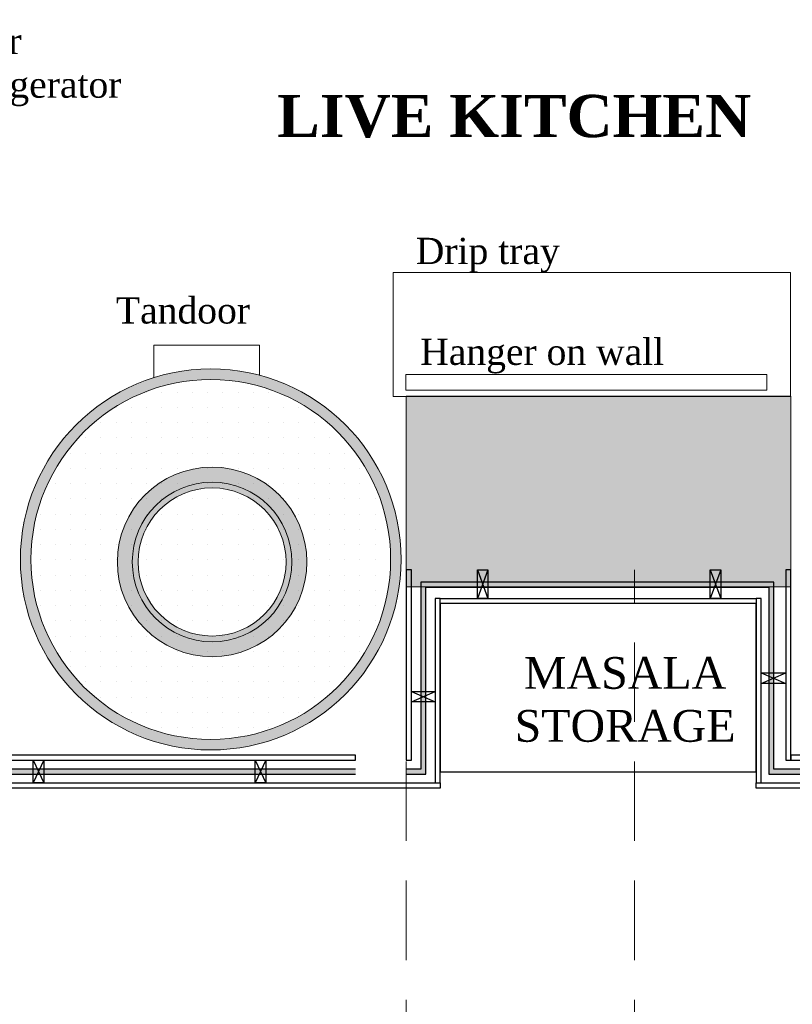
# Model space of a CAD drawing. Extents: x 3940905 to 4145695, y 925352 to 1109797.
# Tile 35 of 256: x 3949693 to 3951519, y 1093717 to 1096043. Entities that reach past the tile are written whole.
import ezdxf

# ---------------------------------------------------------------- set-up
doc = ezdxf.new("R2010")
doc.units = 0
doc.header["$LTSCALE"] = 750
doc.header["$MEASUREMENT"] = 0
doc.linetypes.add('DASHED2', pattern=[0.375, 0.25, -0.125])
doc.layers.get('0').update_dxf_attribs({"linetype": 'CONTINUOUS', "lineweight": 0})
for name, color, linetype, lineweight in [('BEAM', 104, 'CONTINUOUS', 0), ('CKD Equipments', 252, 'CONTINUOUS', 0), ('COLUMN', 1, 'CONTINUOUS', 9), ('FURN', 15, 'CONTINUOUS', 5)]:
    doc.layers.add(name, color=color, linetype=linetype, lineweight=lineweight)
for name, color, linetype in [('GLASS', 5, 'CONTINUOUS'), ('PARTITION', 16, 'CONTINUOUS'), ('TEXT', 7, 'CONTINUOUS')]:
    doc.layers.add(name, color=color, linetype=linetype)
doc.styles.add('CKD_Dimension Text', font='BOOKOS.TTF')
doc.styles.add('TXT1', font='times.ttf')

# ---------------------------------------------------------------- blocks, each defined once
blk = doc.blocks.new('GDXGDRG')
at = {"layer": 'BEAM', "linetype": 'DASHED2'}
for p, q in [((3964958.5, 1037972.2), (3964958.5, 1040862.8)), ((3965497.5, 1037972.2), (3965497.5, 1040862.8))]:
    blk.add_line(p, q, dxfattribs=at)
blk = doc.blocks.new('COLUMN')
at = {"layer": 'COLUMN'}
h = blk.add_hatch(color=1, dxfattribs=at)
h.dxf.hatch_style = 1
h.paths.add_polyline_path([(2683499, 965771.1), (2684448, 965771.1), (2684448, 965331.1), (2683499, 965331.1)])
h.paths.add_polyline_path([(2684238, 970191.1), (2683499, 970191.1), (2683499, 969191.1), (2684238, 969191.1)])
h.paths.add_polyline_path([(2687443, 969266.1), (2687038, 969266.1), (2687038, 970031.1), (2687443, 970031.1)])
h.paths.add_polyline_path([(2687108, 972041.4), (2687644, 972041.4), (2687644, 971756.1), (2687108, 971756.1)])
h.paths.add_polyline_path([(2683499, 973491.1), (2684408, 973491.1), (2684408, 973041.1), (2683499, 973041.1)])
h.paths.add_polyline_path([(2683649, 975761.1), (2683978, 975761.1), (2683978, 975211.1), (2683649, 975211.1)])
h.paths.add_polyline_path([(2686978, 975811.1), (2687728, 975811.1), (2687728, 975476.1), (2686978, 975476.1)])
h.paths.add_polyline_path([(2689869, 975851.1), (2689028, 975851.1), (2689028, 975556.1), (2689869, 975556.1)])
h.paths.add_polyline_path([(2686978, 973346.1), (2687644, 973346.1), (2687644, 973116.1), (2686978, 973116.1)])
h.paths.add_polyline_path([(2683824, 977646.1), (2684029, 977646.1), (2684029, 977211.1), (2683824, 977211.1)])
h.paths.add_polyline_path([(2683824, 979911.1), (2684104, 979911.1), (2684104, 980241.1), (2683824, 980241.1)])
h.paths.add_polyline_path([(2687804, 979891.1), (2688004, 979891.1), (2688004, 980241.1), (2687804, 980241.1)])
h.paths.add_polyline_path([(2691584, 979836.1), (2692014, 979836.1), (2692014, 980241.1), (2691584, 980241.1)])
h.paths.add_polyline_path([(2691696, 977346.1), (2692014, 977346.1), (2692014, 976786.1), (2691696, 976786.1)])
h.paths.add_polyline_path([(2687443, 965841.1), (2686813, 965841.1), (2686813, 965401.1), (2687443, 965401.1)])
h.paths.add_polyline_path([(2687468, 963421.1), (2686703, 963421.1), (2686703, 962976.1), (2687468, 962976.1)])
h.paths.add_polyline_path([(2684168, 963191.1), (2683399, 963191.1), (2683399, 962446.1), (2684168, 962446.1)])
h.paths.add_polyline_path([(2684448, 958916.1), (2683399, 958916.1), (2683399, 959356.1), (2684448, 959356.1)])
h.paths.add_polyline_path([(2684448, 957356.1), (2683414, 957356.1), (2683414, 956916.1), (2684448, 956916.1)])
h.paths.add_polyline_path([(2687458, 957436.1), (2686708, 957436.1), (2686708, 956996.1), (2687458, 956996.1)])
h.paths.add_polyline_path([(2687453, 959516.1), (2686693, 959516.1), (2686693, 959086.1), (2687453, 959086.1)])
h.paths.add_polyline_path([(2683414, 953326.1), (2684313, 953326.1), (2684313, 953776.1), (2683414, 953776.1)])
h.paths.add_polyline_path([(2683294, 952396.1), (2683768, 952396.1), (2683768, 951976.1), (2683294, 951976.1)])
h.paths.add_polyline_path([(2682464, 977841.1), (2681834, 977841.1), (2681834, 977051.1), (2682464, 977051.1)])
at = {"color": 2}
blk.add_lwpolyline([(2683499, 973491.1), (2684408, 973491.1), (2684408, 973041.1), (2683499, 973041.1)], close=True, dxfattribs=at)
at = {"layer": 'COLUMN', "color": 1}
blk.add_lwpolyline([(2683499, 973491.1), (2684408, 973491.1), (2684408, 973041.1), (2683499, 973041.1)], close=True, dxfattribs=at)

msp = doc.modelspace()

# ---------------------------------------------------------------- hatches: boundary and pattern name
at = {"layer": 'CKD Equipments', "ltscale": 0.25}
h = msp.add_hatch(color=42, dxfattribs=at)
h.dxf.hatch_style = 1
edge = h.paths.add_edge_path()
edge.add_arc((3950144.9, 1094767.4), 450, 0, 360)
edge = h.paths.add_edge_path(flags=16)
edge.add_arc((3950144.9, 1094767.4), 425, 0, 360)
at = {"layer": 'CKD Equipments', "true_color": 0xff0000}
h = msp.add_hatch(color=1, dxfattribs=at)
edge = h.paths.add_edge_path()
edge.add_arc((3950148, 1094761.6), 188.6, -270, 90, ccw=False)
edge = h.paths.add_edge_path()
edge.add_arc((3950148, 1094761.6), 175, -270, 90, ccw=False)
edge = h.paths.add_edge_path()
edge.add_arc((3950148, 1094761.6), 224, -270, 90, ccw=False)
edge = h.paths.add_edge_path()
edge.add_arc((3950148, 1094761.6), 175, -270, 90, ccw=False)
at = {"layer": 'CKD Equipments', "true_color": 0x636466}
h = msp.add_hatch(color=251, dxfattribs=at)
edge = h.paths.add_edge_path(flags=16)
edge.add_arc((3950148, 1094761.6), 175, -270, 90, ccw=False)
edge = h.paths.add_edge_path()
edge.add_arc((3950148, 1094761.6), 188.6, -270, 90, ccw=False)
at = {"layer": 'GLASS'}
h = msp.add_hatch(color=5, dxfattribs=at)
h.dxf.hatch_style = 1
h.paths.add_polyline_path([(3950487, 1094260.4), (3950487, 1094272.4), (3948344.4, 1094272.4), (3948344.4, 1094260.4)])
h.paths.add_polyline_path([(3950607, 1094272.4), (3950607, 1094260.4), (3950653, 1094260.4), (3950653, 1094702.1), (3951464, 1094702.1), (3951464, 1094260.4), (3953295, 1094260.4), (3953295.3, 1094740.6), (3954086, 1094740.6), (3954086, 1094752.6), (3953283.3, 1094752.6), (3953283, 1094272.4), (3951476, 1094272.4), (3951476, 1094714.1), (3950641, 1094714.1), (3950641, 1094272.4)])

# ---------------------------------------------------------------- linework, layer by layer
at = {"layer": 'CKD Equipments', "color": 74}
for p, q in [((3950575.7, 1095445.1), (3951514.9, 1095445.1)), ((3950575.7, 1095152.6), (3950575.7, 1095445.1)), ((3951514.9, 1095445.1), (3951514.9, 1095152.6)), ((3951459.5, 1095204.4), (3950606.2, 1095204.4)), ((3950606.2, 1095204.4), (3950606.2, 1095167.3)), ((3951459.5, 1095167.3), (3951459.5, 1095204.4)), ((3950606.2, 1095167.3), (3951459.5, 1095167.3)), ((3951514.9, 1095152.6), (3950575.7, 1095152.6))]:
    msp.add_line(p, q, dxfattribs=at)
at = {"layer": 'CKD Equipments'}
for p, q in [((3950010.6, 1095196.9), (3950010.6, 1095273.6)), ((3950010.6, 1095273.6), (3950260.3, 1095273.6)), ((3950260.3, 1095273.6), (3950260.3, 1095202.3))]:
    msp.add_line(p, q, dxfattribs=at)
at = {"layer": 'CKD Equipments', "color": 7, "linetype": 'Continuous'}
for p, q in [((3949993.3, 1095162.4), (3949993.3, 1095162.4)), ((3950029.3, 1095162.4), (3950029.3, 1095162.4)), ((3950065.3, 1095162.4), (3950065.3, 1095162.4)), ((3950101.3, 1095162.4), (3950101.3, 1095162.4)), ((3950137.3, 1095162.4), (3950137.3, 1095162.4)), ((3950173.3, 1095162.4), (3950173.3, 1095162.4)), ((3950209.3, 1095162.4), (3950209.3, 1095162.4)), ((3950245.3, 1095162.4), (3950245.3, 1095162.4)), ((3950281.3, 1095162.4), (3950281.3, 1095162.4)), ((3949921.3, 1095126.4), (3949921.3, 1095126.4)), ((3949957.3, 1095126.4), (3949957.3, 1095126.4)), ((3949993.3, 1095126.4), (3949993.3, 1095126.4)), ((3950029.3, 1095126.4), (3950029.3, 1095126.4)), ((3950065.3, 1095126.4), (3950065.3, 1095126.4)), ((3950101.3, 1095126.4), (3950101.3, 1095126.4)), ((3950137.3, 1095126.4), (3950137.3, 1095126.4)), ((3950173.3, 1095126.4), (3950173.3, 1095126.4)), ((3950209.3, 1095126.4), (3950209.3, 1095126.4)), ((3950245.3, 1095126.4), (3950245.3, 1095126.4)), ((3950281.3, 1095126.4), (3950281.3, 1095126.4)), ((3950317.3, 1095126.4), (3950317.3, 1095126.4)), ((3950353.3, 1095126.4), (3950353.3, 1095126.4)), ((3949885.3, 1095090.4), (3949885.3, 1095090.4)), ((3949921.3, 1095090.4), (3949921.3, 1095090.4)), ((3949957.3, 1095090.4), (3949957.3, 1095090.4)), ((3949993.3, 1095090.4), (3949993.3, 1095090.4)), ((3950029.3, 1095090.4), (3950029.3, 1095090.4)), ((3950065.3, 1095090.4), (3950065.3, 1095090.4)), ((3950101.3, 1095090.4), (3950101.3, 1095090.4)), ((3950137.3, 1095090.4), (3950137.3, 1095090.4)), ((3950173.3, 1095090.4), (3950173.3, 1095090.4)), ((3950209.3, 1095090.4), (3950209.3, 1095090.4)), ((3950245.3, 1095090.4), (3950245.3, 1095090.4)), ((3950281.3, 1095090.4), (3950281.3, 1095090.4)), ((3950317.3, 1095090.4), (3950317.3, 1095090.4)), ((3950353.3, 1095090.4), (3950353.3, 1095090.4)), ((3950389.3, 1095090.4), (3950389.3, 1095090.4)), ((3949849.3, 1095054.4), (3949849.3, 1095054.4)), ((3949885.3, 1095054.4), (3949885.3, 1095054.4)), ((3949921.3, 1095054.4), (3949921.3, 1095054.4)), ((3949957.3, 1095054.4), (3949957.3, 1095054.4)), ((3949993.3, 1095054.4), (3949993.3, 1095054.4)), ((3950029.3, 1095054.4), (3950029.3, 1095054.4)), ((3950065.3, 1095054.4), (3950065.3, 1095054.4)), ((3950101.3, 1095054.4), (3950101.3, 1095054.4)), ((3950137.3, 1095054.4), (3950137.3, 1095054.4)), ((3950173.3, 1095054.4), (3950173.3, 1095054.4)), ((3950209.3, 1095054.4), (3950209.3, 1095054.4)), ((3950245.3, 1095054.4), (3950245.3, 1095054.4)), ((3950281.3, 1095054.4), (3950281.3, 1095054.4)), ((3950317.3, 1095054.4), (3950317.3, 1095054.4)), ((3950353.3, 1095054.4), (3950353.3, 1095054.4)), ((3950389.3, 1095054.4), (3950389.3, 1095054.4)), ((3950425.3, 1095054.4), (3950425.3, 1095054.4)), ((3949813.3, 1095018.4), (3949813.3, 1095018.4)), ((3949849.3, 1095018.4), (3949849.3, 1095018.4)), ((3949885.3, 1095018.4), (3949885.3, 1095018.4)), ((3949921.3, 1095018.4), (3949921.3, 1095018.4)), ((3949957.3, 1095018.4), (3949957.3, 1095018.4)), ((3949993.3, 1095018.4), (3949993.3, 1095018.4)), ((3950029.3, 1095018.4), (3950029.3, 1095018.4)), ((3950065.3, 1095018.4), (3950065.3, 1095018.4)), ((3950101.3, 1095018.4), (3950101.3, 1095018.4)), ((3950137.3, 1095018.4), (3950137.3, 1095018.4)), ((3950173.3, 1095018.4), (3950173.3, 1095018.4)), ((3950209.3, 1095018.4), (3950209.3, 1095018.4)), ((3950245.3, 1095018.4), (3950245.3, 1095018.4)), ((3950281.3, 1095018.4), (3950281.3, 1095018.4)), ((3950317.3, 1095018.4), (3950317.3, 1095018.4)), ((3950353.3, 1095018.4), (3950353.3, 1095018.4)), ((3950389.3, 1095018.4), (3950389.3, 1095018.4)), ((3950425.3, 1095018.4), (3950425.3, 1095018.4)), ((3950461.3, 1095018.4), (3950461.3, 1095018.4)), ((3949813.3, 1094982.4), (3949813.3, 1094982.4)), ((3949849.3, 1094982.4), (3949849.3, 1094982.4)), ((3949885.3, 1094982.4), (3949885.3, 1094982.4)), ((3949921.3, 1094982.4), (3949921.3, 1094982.4)), ((3949957.3, 1094982.4), (3949957.3, 1094982.4)), ((3949993.3, 1094982.4), (3949993.3, 1094982.4)), ((3950029.3, 1094982.4), (3950029.3, 1094982.4)), ((3950065.3, 1094982.4), (3950065.3, 1094982.4)), ((3950101.3, 1094982.4), (3950101.3, 1094982.4)), ((3950137.3, 1094982.4), (3950137.3, 1094982.4)), ((3950173.3, 1094982.4), (3950173.3, 1094982.4)), ((3950209.3, 1094982.4), (3950209.3, 1094982.4)), ((3950245.3, 1094982.4), (3950245.3, 1094982.4)), ((3950281.3, 1094982.4), (3950281.3, 1094982.4)), ((3950317.3, 1094982.4), (3950317.3, 1094982.4)), ((3950353.3, 1094982.4), (3950353.3, 1094982.4)), ((3950389.3, 1094982.4), (3950389.3, 1094982.4)), ((3950425.3, 1094982.4), (3950425.3, 1094982.4)), ((3950461.3, 1094982.4), (3950461.3, 1094982.4)), ((3950497.3, 1094982.4), (3950497.3, 1094982.4)), ((3949777.3, 1094946.4), (3949777.3, 1094946.4)), ((3949813.3, 1094946.4), (3949813.3, 1094946.4)), ((3949849.3, 1094946.4), (3949849.3, 1094946.4)), ((3949885.3, 1094946.4), (3949885.3, 1094946.4)), ((3949921.3, 1094946.4), (3949921.3, 1094946.4)), ((3949957.3, 1094946.4), (3949957.3, 1094946.4)), ((3949993.3, 1094946.4), (3949993.3, 1094946.4)), ((3950029.3, 1094946.4), (3950029.3, 1094946.4)), ((3950065.3, 1094946.4), (3950065.3, 1094946.4)), ((3950101.3, 1094946.4), (3950101.3, 1094946.4)), ((3950137.3, 1094946.4), (3950137.3, 1094946.4)), ((3950173.3, 1094946.4), (3950173.3, 1094946.4)), ((3950209.3, 1094946.4), (3950209.3, 1094946.4)), ((3950245.3, 1094946.4), (3950245.3, 1094946.4)), ((3950281.3, 1094946.4), (3950281.3, 1094946.4)), ((3950317.3, 1094946.4), (3950317.3, 1094946.4)), ((3950353.3, 1094946.4), (3950353.3, 1094946.4)), ((3950389.3, 1094946.4), (3950389.3, 1094946.4)), ((3950425.3, 1094946.4), (3950425.3, 1094946.4)), ((3950461.3, 1094946.4), (3950461.3, 1094946.4)), ((3950497.3, 1094946.4), (3950497.3, 1094946.4)), ((3949777.3, 1094910.4), (3949777.3, 1094910.4)), ((3949813.3, 1094910.4), (3949813.3, 1094910.4)), ((3949849.3, 1094910.4), (3949849.3, 1094910.4)), ((3949885.3, 1094910.4), (3949885.3, 1094910.4)), ((3949921.3, 1094910.4), (3949921.3, 1094910.4)), ((3949957.3, 1094910.4), (3949957.3, 1094910.4)), ((3949993.3, 1094910.4), (3949993.3, 1094910.4)), ((3950029.3, 1094910.4), (3950029.3, 1094910.4)), ((3950065.3, 1094910.4), (3950065.3, 1094910.4)), ((3950101.3, 1094910.4), (3950101.3, 1094910.4)), ((3950137.3, 1094910.4), (3950137.3, 1094910.4)), ((3950173.3, 1094910.4), (3950173.3, 1094910.4)), ((3950209.3, 1094910.4), (3950209.3, 1094910.4)), ((3950245.3, 1094910.4), (3950245.3, 1094910.4)), ((3950281.3, 1094910.4), (3950281.3, 1094910.4)), ((3950317.3, 1094910.4), (3950317.3, 1094910.4)), ((3950353.3, 1094910.4), (3950353.3, 1094910.4)), ((3950389.3, 1094910.4), (3950389.3, 1094910.4)), ((3950425.3, 1094910.4), (3950425.3, 1094910.4)), ((3950461.3, 1094910.4), (3950461.3, 1094910.4)), ((3950497.3, 1094910.4), (3950497.3, 1094910.4)), ((3950533.3, 1094910.4), (3950533.3, 1094910.4)), ((3949741.3, 1094874.4), (3949741.3, 1094874.4)), ((3949777.3, 1094874.4), (3949777.3, 1094874.4)), ((3949813.3, 1094874.4), (3949813.3, 1094874.4)), ((3949849.3, 1094874.4), (3949849.3, 1094874.4)), ((3949885.3, 1094874.4), (3949885.3, 1094874.4)), ((3949921.3, 1094874.4), (3949921.3, 1094874.4)), ((3949957.3, 1094874.4), (3949957.3, 1094874.4)), ((3949993.3, 1094874.4), (3949993.3, 1094874.4)), ((3950029.3, 1094874.4), (3950029.3, 1094874.4)), ((3950065.3, 1094874.4), (3950065.3, 1094874.4)), ((3950101.3, 1094874.4), (3950101.3, 1094874.4)), ((3950137.3, 1094874.4), (3950137.3, 1094874.4)), ((3950173.3, 1094874.4), (3950173.3, 1094874.4)), ((3950209.3, 1094874.4), (3950209.3, 1094874.4)), ((3950245.3, 1094874.4), (3950245.3, 1094874.4)), ((3950281.3, 1094874.4), (3950281.3, 1094874.4)), ((3950317.3, 1094874.4), (3950317.3, 1094874.4)), ((3950353.3, 1094874.4), (3950353.3, 1094874.4)), ((3950389.3, 1094874.4), (3950389.3, 1094874.4)), ((3950425.3, 1094874.4), (3950425.3, 1094874.4)), ((3950461.3, 1094874.4), (3950461.3, 1094874.4)), ((3950497.3, 1094874.4), (3950497.3, 1094874.4)), ((3950533.3, 1094874.4), (3950533.3, 1094874.4)), ((3949741.3, 1094838.4), (3949741.3, 1094838.4)), ((3949777.3, 1094838.4), (3949777.3, 1094838.4)), ((3949813.3, 1094838.4), (3949813.3, 1094838.4)), ((3949849.3, 1094838.4), (3949849.3, 1094838.4)), ((3949885.3, 1094838.4), (3949885.3, 1094838.4)), ((3949921.3, 1094838.4), (3949921.3, 1094838.4)), ((3949957.3, 1094838.4), (3949957.3, 1094838.4)), ((3949993.3, 1094838.4), (3949993.3, 1094838.4)), ((3950029.3, 1094838.4), (3950029.3, 1094838.4)), ((3950065.3, 1094838.4), (3950065.3, 1094838.4)), ((3950101.3, 1094838.4), (3950101.3, 1094838.4)), ((3950137.3, 1094838.4), (3950137.3, 1094838.4)), ((3950173.3, 1094838.4), (3950173.3, 1094838.4)), ((3950209.3, 1094838.4), (3950209.3, 1094838.4)), ((3950245.3, 1094838.4), (3950245.3, 1094838.4)), ((3950281.3, 1094838.4), (3950281.3, 1094838.4)), ((3950317.3, 1094838.4), (3950317.3, 1094838.4)), ((3950353.3, 1094838.4), (3950353.3, 1094838.4)), ((3950389.3, 1094838.4), (3950389.3, 1094838.4)), ((3950425.3, 1094838.4), (3950425.3, 1094838.4)), ((3950461.3, 1094838.4), (3950461.3, 1094838.4)), ((3950497.3, 1094838.4), (3950497.3, 1094838.4)), ((3950533.3, 1094838.4), (3950533.3, 1094838.4)), ((3949741.3, 1094802.4), (3949741.3, 1094802.4)), ((3949777.3, 1094802.4), (3949777.3, 1094802.4)), ((3949813.3, 1094802.4), (3949813.3, 1094802.4)), ((3949849.3, 1094802.4), (3949849.3, 1094802.4)), ((3949885.3, 1094802.4), (3949885.3, 1094802.4)), ((3949921.3, 1094802.4), (3949921.3, 1094802.4)), ((3949957.3, 1094802.4), (3949957.3, 1094802.4)), ((3949993.3, 1094802.4), (3949993.3, 1094802.4)), ((3950029.3, 1094802.4), (3950029.3, 1094802.4)), ((3950065.3, 1094802.4), (3950065.3, 1094802.4)), ((3950101.3, 1094802.4), (3950101.3, 1094802.4)), ((3950137.3, 1094802.4), (3950137.3, 1094802.4)), ((3950173.3, 1094802.4), (3950173.3, 1094802.4)), ((3950209.3, 1094802.4), (3950209.3, 1094802.4)), ((3950245.3, 1094802.4), (3950245.3, 1094802.4)), ((3950281.3, 1094802.4), (3950281.3, 1094802.4)), ((3950317.3, 1094802.4), (3950317.3, 1094802.4)), ((3950353.3, 1094802.4), (3950353.3, 1094802.4)), ((3950389.3, 1094802.4), (3950389.3, 1094802.4)), ((3950425.3, 1094802.4), (3950425.3, 1094802.4)), ((3950461.3, 1094802.4), (3950461.3, 1094802.4)), ((3950497.3, 1094802.4), (3950497.3, 1094802.4)), ((3950533.3, 1094802.4), (3950533.3, 1094802.4)), ((3949741.3, 1094766.4), (3949741.3, 1094766.4)), ((3949777.3, 1094766.4), (3949777.3, 1094766.4)), ((3949813.3, 1094766.4), (3949813.3, 1094766.4)), ((3949849.3, 1094766.4), (3949849.3, 1094766.4)), ((3949885.3, 1094766.4), (3949885.3, 1094766.4)), ((3949921.3, 1094766.4), (3949921.3, 1094766.4)), ((3949957.3, 1094766.4), (3949957.3, 1094766.4)), ((3949993.3, 1094766.4), (3949993.3, 1094766.4)), ((3950029.3, 1094766.4), (3950029.3, 1094766.4)), ((3950065.3, 1094766.4), (3950065.3, 1094766.4)), ((3950101.3, 1094766.4), (3950101.3, 1094766.4)), ((3950137.3, 1094766.4), (3950137.3, 1094766.4)), ((3950173.3, 1094766.4), (3950173.3, 1094766.4)), ((3950209.3, 1094766.4), (3950209.3, 1094766.4)), ((3950245.3, 1094766.4), (3950245.3, 1094766.4)), ((3950281.3, 1094766.4), (3950281.3, 1094766.4)), ((3950317.3, 1094766.4), (3950317.3, 1094766.4)), ((3950353.3, 1094766.4), (3950353.3, 1094766.4)), ((3950389.3, 1094766.4), (3950389.3, 1094766.4)), ((3950425.3, 1094766.4), (3950425.3, 1094766.4)), ((3950461.3, 1094766.4), (3950461.3, 1094766.4)), ((3950497.3, 1094766.4), (3950497.3, 1094766.4)), ((3950533.3, 1094766.4), (3950533.3, 1094766.4)), ((3950569.3, 1094766.4), (3950569.3, 1094766.4)), ((3949741.3, 1094730.4), (3949741.3, 1094730.4)), ((3949777.3, 1094730.4), (3949777.3, 1094730.4)), ((3949813.3, 1094730.4), (3949813.3, 1094730.4)), ((3949849.3, 1094730.4), (3949849.3, 1094730.4)), ((3949885.3, 1094730.4), (3949885.3, 1094730.4)), ((3949921.3, 1094730.4), (3949921.3, 1094730.4)), ((3949957.3, 1094730.4), (3949957.3, 1094730.4)), ((3949993.3, 1094730.4), (3949993.3, 1094730.4)), ((3950029.3, 1094730.4), (3950029.3, 1094730.4)), ((3950065.3, 1094730.4), (3950065.3, 1094730.4)), ((3950101.3, 1094730.4), (3950101.3, 1094730.4)), ((3950137.3, 1094730.4), (3950137.3, 1094730.4)), ((3950173.3, 1094730.4), (3950173.3, 1094730.4)), ((3950209.3, 1094730.4), (3950209.3, 1094730.4)), ((3950245.3, 1094730.4), (3950245.3, 1094730.4)), ((3950281.3, 1094730.4), (3950281.3, 1094730.4)), ((3950317.3, 1094730.4), (3950317.3, 1094730.4)), ((3950353.3, 1094730.4), (3950353.3, 1094730.4)), ((3950389.3, 1094730.4), (3950389.3, 1094730.4)), ((3950425.3, 1094730.4), (3950425.3, 1094730.4)), ((3950461.3, 1094730.4), (3950461.3, 1094730.4)), ((3950497.3, 1094730.4), (3950497.3, 1094730.4)), ((3950533.3, 1094730.4), (3950533.3, 1094730.4)), ((3949741.3, 1094694.4), (3949741.3, 1094694.4)), ((3949777.3, 1094694.4), (3949777.3, 1094694.4)), ((3949813.3, 1094694.4), (3949813.3, 1094694.4)), ((3949849.3, 1094694.4), (3949849.3, 1094694.4)), ((3949885.3, 1094694.4), (3949885.3, 1094694.4)), ((3949921.3, 1094694.4), (3949921.3, 1094694.4)), ((3949957.3, 1094694.4), (3949957.3, 1094694.4)), ((3949993.3, 1094694.4), (3949993.3, 1094694.4)), ((3950029.3, 1094694.4), (3950029.3, 1094694.4)), ((3950065.3, 1094694.4), (3950065.3, 1094694.4)), ((3950101.3, 1094694.4), (3950101.3, 1094694.4)), ((3950137.3, 1094694.4), (3950137.3, 1094694.4)), ((3950173.3, 1094694.4), (3950173.3, 1094694.4)), ((3950209.3, 1094694.4), (3950209.3, 1094694.4)), ((3950245.3, 1094694.4), (3950245.3, 1094694.4)), ((3950281.3, 1094694.4), (3950281.3, 1094694.4)), ((3950317.3, 1094694.4), (3950317.3, 1094694.4)), ((3950353.3, 1094694.4), (3950353.3, 1094694.4)), ((3950389.3, 1094694.4), (3950389.3, 1094694.4)), ((3950425.3, 1094694.4), (3950425.3, 1094694.4)), ((3950461.3, 1094694.4), (3950461.3, 1094694.4)), ((3950497.3, 1094694.4), (3950497.3, 1094694.4)), ((3950533.3, 1094694.4), (3950533.3, 1094694.4)), ((3949741.3, 1094658.4), (3949741.3, 1094658.4)), ((3949777.3, 1094658.4), (3949777.3, 1094658.4)), ((3949813.3, 1094658.4), (3949813.3, 1094658.4)), ((3949849.3, 1094658.4), (3949849.3, 1094658.4)), ((3949885.3, 1094658.4), (3949885.3, 1094658.4)), ((3949921.3, 1094658.4), (3949921.3, 1094658.4)), ((3949957.3, 1094658.4), (3949957.3, 1094658.4)), ((3949993.3, 1094658.4), (3949993.3, 1094658.4)), ((3950029.3, 1094658.4), (3950029.3, 1094658.4)), ((3950065.3, 1094658.4), (3950065.3, 1094658.4)), ((3950101.3, 1094658.4), (3950101.3, 1094658.4)), ((3950137.3, 1094658.4), (3950137.3, 1094658.4)), ((3950173.3, 1094658.4), (3950173.3, 1094658.4)), ((3950209.3, 1094658.4), (3950209.3, 1094658.4)), ((3950245.3, 1094658.4), (3950245.3, 1094658.4)), ((3950281.3, 1094658.4), (3950281.3, 1094658.4)), ((3950317.3, 1094658.4), (3950317.3, 1094658.4)), ((3950353.3, 1094658.4), (3950353.3, 1094658.4)), ((3950389.3, 1094658.4), (3950389.3, 1094658.4)), ((3950425.3, 1094658.4), (3950425.3, 1094658.4)), ((3950461.3, 1094658.4), (3950461.3, 1094658.4)), ((3950497.3, 1094658.4), (3950497.3, 1094658.4)), ((3950533.3, 1094658.4), (3950533.3, 1094658.4)), ((3949777.3, 1094622.4), (3949777.3, 1094622.4)), ((3949813.3, 1094622.4), (3949813.3, 1094622.4)), ((3949849.3, 1094622.4), (3949849.3, 1094622.4)), ((3949885.3, 1094622.4), (3949885.3, 1094622.4)), ((3949921.3, 1094622.4), (3949921.3, 1094622.4)), ((3949957.3, 1094622.4), (3949957.3, 1094622.4)), ((3949993.3, 1094622.4), (3949993.3, 1094622.4)), ((3950029.3, 1094622.4), (3950029.3, 1094622.4)), ((3950065.3, 1094622.4), (3950065.3, 1094622.4)), ((3950101.3, 1094622.4), (3950101.3, 1094622.4)), ((3950137.3, 1094622.4), (3950137.3, 1094622.4)), ((3950173.3, 1094622.4), (3950173.3, 1094622.4)), ((3950209.3, 1094622.4), (3950209.3, 1094622.4)), ((3950245.3, 1094622.4), (3950245.3, 1094622.4)), ((3950281.3, 1094622.4), (3950281.3, 1094622.4)), ((3950317.3, 1094622.4), (3950317.3, 1094622.4)), ((3950353.3, 1094622.4), (3950353.3, 1094622.4)), ((3950389.3, 1094622.4), (3950389.3, 1094622.4)), ((3950425.3, 1094622.4), (3950425.3, 1094622.4)), ((3950461.3, 1094622.4), (3950461.3, 1094622.4)), ((3950497.3, 1094622.4), (3950497.3, 1094622.4)), ((3950533.3, 1094622.4), (3950533.3, 1094622.4)), ((3949777.3, 1094586.4), (3949777.3, 1094586.4)), ((3949813.3, 1094586.4), (3949813.3, 1094586.4)), ((3949849.3, 1094586.4), (3949849.3, 1094586.4)), ((3949885.3, 1094586.4), (3949885.3, 1094586.4)), ((3949921.3, 1094586.4), (3949921.3, 1094586.4)), ((3949957.3, 1094586.4), (3949957.3, 1094586.4)), ((3949993.3, 1094586.4), (3949993.3, 1094586.4)), ((3950029.3, 1094586.4), (3950029.3, 1094586.4)), ((3950065.3, 1094586.4), (3950065.3, 1094586.4)), ((3950101.3, 1094586.4), (3950101.3, 1094586.4)), ((3950137.3, 1094586.4), (3950137.3, 1094586.4)), ((3950173.3, 1094586.4), (3950173.3, 1094586.4)), ((3950209.3, 1094586.4), (3950209.3, 1094586.4)), ((3950245.3, 1094586.4), (3950245.3, 1094586.4)), ((3950281.3, 1094586.4), (3950281.3, 1094586.4)), ((3950317.3, 1094586.4), (3950317.3, 1094586.4)), ((3950353.3, 1094586.4), (3950353.3, 1094586.4)), ((3950389.3, 1094586.4), (3950389.3, 1094586.4)), ((3950425.3, 1094586.4), (3950425.3, 1094586.4)), ((3950461.3, 1094586.4), (3950461.3, 1094586.4)), ((3950497.3, 1094586.4), (3950497.3, 1094586.4)), ((3949813.3, 1094550.4), (3949813.3, 1094550.4)), ((3949849.3, 1094550.4), (3949849.3, 1094550.4)), ((3949885.3, 1094550.4), (3949885.3, 1094550.4)), ((3949921.3, 1094550.4), (3949921.3, 1094550.4)), ((3949957.3, 1094550.4), (3949957.3, 1094550.4)), ((3949993.3, 1094550.4), (3949993.3, 1094550.4)), ((3950029.3, 1094550.4), (3950029.3, 1094550.4)), ((3950065.3, 1094550.4), (3950065.3, 1094550.4)), ((3950101.3, 1094550.4), (3950101.3, 1094550.4)), ((3950137.3, 1094550.4), (3950137.3, 1094550.4)), ((3950173.3, 1094550.4), (3950173.3, 1094550.4)), ((3950209.3, 1094550.4), (3950209.3, 1094550.4)), ((3950245.3, 1094550.4), (3950245.3, 1094550.4)), ((3950281.3, 1094550.4), (3950281.3, 1094550.4)), ((3950317.3, 1094550.4), (3950317.3, 1094550.4)), ((3950353.3, 1094550.4), (3950353.3, 1094550.4)), ((3950389.3, 1094550.4), (3950389.3, 1094550.4)), ((3950425.3, 1094550.4), (3950425.3, 1094550.4)), ((3950461.3, 1094550.4), (3950461.3, 1094550.4)), ((3950497.3, 1094550.4), (3950497.3, 1094550.4)), ((3949813.3, 1094514.4), (3949813.3, 1094514.4)), ((3949849.3, 1094514.4), (3949849.3, 1094514.4)), ((3949885.3, 1094514.4), (3949885.3, 1094514.4)), ((3949921.3, 1094514.4), (3949921.3, 1094514.4)), ((3949957.3, 1094514.4), (3949957.3, 1094514.4)), ((3949993.3, 1094514.4), (3949993.3, 1094514.4)), ((3950029.3, 1094514.4), (3950029.3, 1094514.4)), ((3950065.3, 1094514.4), (3950065.3, 1094514.4)), ((3950101.3, 1094514.4), (3950101.3, 1094514.4)), ((3950137.3, 1094514.4), (3950137.3, 1094514.4)), ((3950173.3, 1094514.4), (3950173.3, 1094514.4)), ((3950209.3, 1094514.4), (3950209.3, 1094514.4)), ((3950245.3, 1094514.4), (3950245.3, 1094514.4)), ((3950281.3, 1094514.4), (3950281.3, 1094514.4)), ((3950317.3, 1094514.4), (3950317.3, 1094514.4)), ((3950353.3, 1094514.4), (3950353.3, 1094514.4)), ((3950389.3, 1094514.4), (3950389.3, 1094514.4)), ((3950425.3, 1094514.4), (3950425.3, 1094514.4)), ((3950461.3, 1094514.4), (3950461.3, 1094514.4)), ((3949849.3, 1094478.4), (3949849.3, 1094478.4)), ((3949885.3, 1094478.4), (3949885.3, 1094478.4)), ((3949921.3, 1094478.4), (3949921.3, 1094478.4)), ((3949957.3, 1094478.4), (3949957.3, 1094478.4)), ((3949993.3, 1094478.4), (3949993.3, 1094478.4)), ((3950029.3, 1094478.4), (3950029.3, 1094478.4)), ((3950065.3, 1094478.4), (3950065.3, 1094478.4)), ((3950101.3, 1094478.4), (3950101.3, 1094478.4)), ((3950137.3, 1094478.4), (3950137.3, 1094478.4)), ((3950173.3, 1094478.4), (3950173.3, 1094478.4)), ((3950209.3, 1094478.4), (3950209.3, 1094478.4)), ((3950245.3, 1094478.4), (3950245.3, 1094478.4)), ((3950281.3, 1094478.4), (3950281.3, 1094478.4)), ((3950317.3, 1094478.4), (3950317.3, 1094478.4)), ((3950353.3, 1094478.4), (3950353.3, 1094478.4)), ((3950389.3, 1094478.4), (3950389.3, 1094478.4)), ((3950425.3, 1094478.4), (3950425.3, 1094478.4)), ((3949885.3, 1094442.4), (3949885.3, 1094442.4)), ((3949921.3, 1094442.4), (3949921.3, 1094442.4)), ((3949957.3, 1094442.4), (3949957.3, 1094442.4)), ((3949993.3, 1094442.4), (3949993.3, 1094442.4)), ((3950029.3, 1094442.4), (3950029.3, 1094442.4)), ((3950065.3, 1094442.4), (3950065.3, 1094442.4)), ((3950101.3, 1094442.4), (3950101.3, 1094442.4)), ((3950137.3, 1094442.4), (3950137.3, 1094442.4)), ((3950173.3, 1094442.4), (3950173.3, 1094442.4)), ((3950209.3, 1094442.4), (3950209.3, 1094442.4)), ((3950245.3, 1094442.4), (3950245.3, 1094442.4)), ((3950281.3, 1094442.4), (3950281.3, 1094442.4)), ((3950317.3, 1094442.4), (3950317.3, 1094442.4)), ((3950353.3, 1094442.4), (3950353.3, 1094442.4)), ((3950389.3, 1094442.4), (3950389.3, 1094442.4)), ((3949921.3, 1094406.4), (3949921.3, 1094406.4)), ((3949957.3, 1094406.4), (3949957.3, 1094406.4)), ((3949993.3, 1094406.4), (3949993.3, 1094406.4)), ((3950029.3, 1094406.4), (3950029.3, 1094406.4)), ((3950065.3, 1094406.4), (3950065.3, 1094406.4)), ((3950101.3, 1094406.4), (3950101.3, 1094406.4)), ((3950137.3, 1094406.4), (3950137.3, 1094406.4)), ((3950173.3, 1094406.4), (3950173.3, 1094406.4)), ((3950209.3, 1094406.4), (3950209.3, 1094406.4)), ((3950245.3, 1094406.4), (3950245.3, 1094406.4)), ((3950281.3, 1094406.4), (3950281.3, 1094406.4)), ((3950317.3, 1094406.4), (3950317.3, 1094406.4)), ((3950353.3, 1094406.4), (3950353.3, 1094406.4)), ((3949993.3, 1094370.4), (3949993.3, 1094370.4)), ((3950029.3, 1094370.4), (3950029.3, 1094370.4)), ((3950065.3, 1094370.4), (3950065.3, 1094370.4)), ((3950101.3, 1094370.4), (3950101.3, 1094370.4)), ((3950137.3, 1094370.4), (3950137.3, 1094370.4)), ((3950173.3, 1094370.4), (3950173.3, 1094370.4)), ((3950209.3, 1094370.4), (3950209.3, 1094370.4)), ((3950245.3, 1094370.4), (3950245.3, 1094370.4)), ((3950281.3, 1094370.4), (3950281.3, 1094370.4))]:
    msp.add_line(p, q, dxfattribs=at)
at = {"layer": 'CKD Equipments', "ltscale": 0.25}
for radius in [450, 425]:
    msp.add_circle((3950144.9, 1094767.4), radius, dxfattribs=at)
at = {"layer": 'CKD Equipments'}
for radius in [224, 188.6, 175]:
    msp.add_circle((3950148, 1094761.6, -26726.9), radius, dxfattribs=at)
at = {"layer": 'FURN', "lineweight": 30}
msp.add_lwpolyline([(3950687, 1094265.6), (3951434, 1094265.6), (3951434, 1094663.1), (3950687, 1094663.1)], close=True, dxfattribs=at)
at = {"layer": 'GLASS'}
for points in [[(3950607, 1094260.4), (3950653, 1094260.4), (3950653, 1094702.1), (3951464, 1094702.1), (3951464, 1094260.4), (3953295, 1094260.4), (3953295.3, 1094740.6), (3954086, 1094740.6), (3954086, 1094752.6), (3953283.3, 1094752.6), (3953283, 1094272.4), (3951476, 1094272.4), (3951476, 1094714.1), (3950641, 1094714.1), (3950641, 1094272.4), (3950607, 1094272.4)], [(3950487, 1094272.4), (3948344.4, 1094272.4), (3948344.4, 1094260.4), (3950487, 1094260.4)]]:
    msp.add_lwpolyline(points, dxfattribs=at)
at = {"layer": 'PARTITION', "color": 8, "ltscale": 2}
for p, q in [((3950800.1, 1094743.1), (3950775.1, 1094675.1)), ((3950775.1, 1094743.1), (3950800.1, 1094675.1)), ((3951350.1, 1094743.1), (3951325.1, 1094675.1)), ((3951325.1, 1094743.1), (3951350.1, 1094675.1)), ((3951446, 1094499.3), (3951504, 1094474.3)), ((3951446, 1094474.3), (3951504, 1094499.3)), ((3950619, 1094455.8), (3950675, 1094430.8)), ((3950619, 1094430.8), (3950675, 1094455.8)), ((3949750.1, 1094293.4), (3949725.1, 1094239.4)), ((3949725.1, 1094293.4), (3949750.1, 1094239.4)), ((3950275.1, 1094293.4), (3950250.1, 1094239.4)), ((3950250.1, 1094293.4), (3950275.1, 1094239.4))]:
    msp.add_line(p, q, dxfattribs=at)
at = {"layer": 'PARTITION', "ltscale": 2}
for points in [[(3950619, 1094293.4), (3950619, 1094743.1), (3950607, 1094743.1), (3950607, 1094293.4)], [(3951516, 1094293.4), (3951516, 1094743.1), (3951504, 1094743.1), (3951504, 1094293.4)], [(3950687, 1094239.4), (3950687, 1094675.1), (3950675, 1094675.1), (3950675, 1094239.4)], [(3951434, 1094663.1), (3950687, 1094663.1), (3950687, 1094675.1), (3951434, 1094675.1)], [(3951446, 1094239.4), (3951446, 1094675.1), (3951434, 1094675.1), (3951434, 1094239.4)], [(3950487, 1094305.4), (3947984.9, 1094305.4), (3947984.9, 1094293.4), (3950487, 1094293.4)], [(3953249.2, 1094305.4), (3951516, 1094305.4), (3951516, 1094293.4), (3953249.2, 1094293.4)], [(3950687, 1094227.4), (3947984.9, 1094227.4), (3947984.9, 1094239.4), (3950687, 1094239.4)], [(3953329.2, 1094227.4), (3951434, 1094227.4), (3951434, 1094239.4), (3953329.2, 1094239.4)]]:
    msp.add_lwpolyline(points, close=True, dxfattribs=at)
for points in [[(3950800.1, 1094743.1), (3950800.1, 1094675.1), (3950775.1, 1094675.1), (3950775.1, 1094743.1), (3950800.1, 1094743.1)], [(3951350.1, 1094743.1), (3951350.1, 1094675.1), (3951325.1, 1094675.1), (3951325.1, 1094743.1), (3951350.1, 1094743.1)], [(3951446, 1094499.3), (3951504, 1094499.3), (3951504, 1094474.3), (3951446, 1094474.3), (3951446, 1094499.3)], [(3950619, 1094455.8), (3950675, 1094455.8), (3950675, 1094430.8), (3950619, 1094430.8), (3950619, 1094455.8)], [(3949750.1, 1094293.4), (3949750.1, 1094239.4), (3949725.1, 1094239.4), (3949725.1, 1094293.4), (3949750.1, 1094293.4)], [(3950275.1, 1094293.4), (3950275.1, 1094239.4), (3950250.1, 1094239.4), (3950250.1, 1094293.4), (3950275.1, 1094293.4)]]:
    msp.add_lwpolyline(points, dxfattribs=at)

# ---------------------------------------------------------------- block references
at = {"layer": 'BEAM'}
msp.add_blockref('GDXGDRG', (-14351.5, 53880.3), dxfattribs=at)
at = {"layer": 'COLUMN'}
msp.add_blockref('COLUMN', (1267108, 121662), dxfattribs=at)

# ---------------------------------------------------------------- texts
at = {"color": 30, "insert": (3950861.9, 1095865), "char_height": 100, "width": 1543.471, "attachment_point": 2, "line_spacing_factor": 1.022253, "style": 'CKD_Dimension Text'}
msp.add_mtext('{\\fBookman Old Style|b1|i0|c0|p18;LIVE KITCHEN  }', dxfattribs=at)
at = {"layer": 'TEXT', "attachment_point": 1}
for s, insert, char_height, width, style in [('3 Door Referigerator ', (3949435, 1096023.5), 61.963, 292.206, 'TXT1'), ('Drip tray', (3950629.4, 1095527.3), 61.96, 1204.096, 'CKD_Dimension Text'), ('Tandoor', (3949920.6, 1095386.7), 61.96, 292.206, 'TXT1'), ('Hanger on wall', (3950639.8, 1095289), 61.963, 1204.096, 'CKD_Dimension Text'), ('\\pxqc;MASALA STORAGE', (3950760.9, 1094536.9), 75, 726.464, 'CKD_Dimension Text')]:
    msp.add_mtext(s, dxfattribs=dict(at, insert=insert, char_height=char_height, width=width, style=style))

doc.saveas('drawing.dxf')
